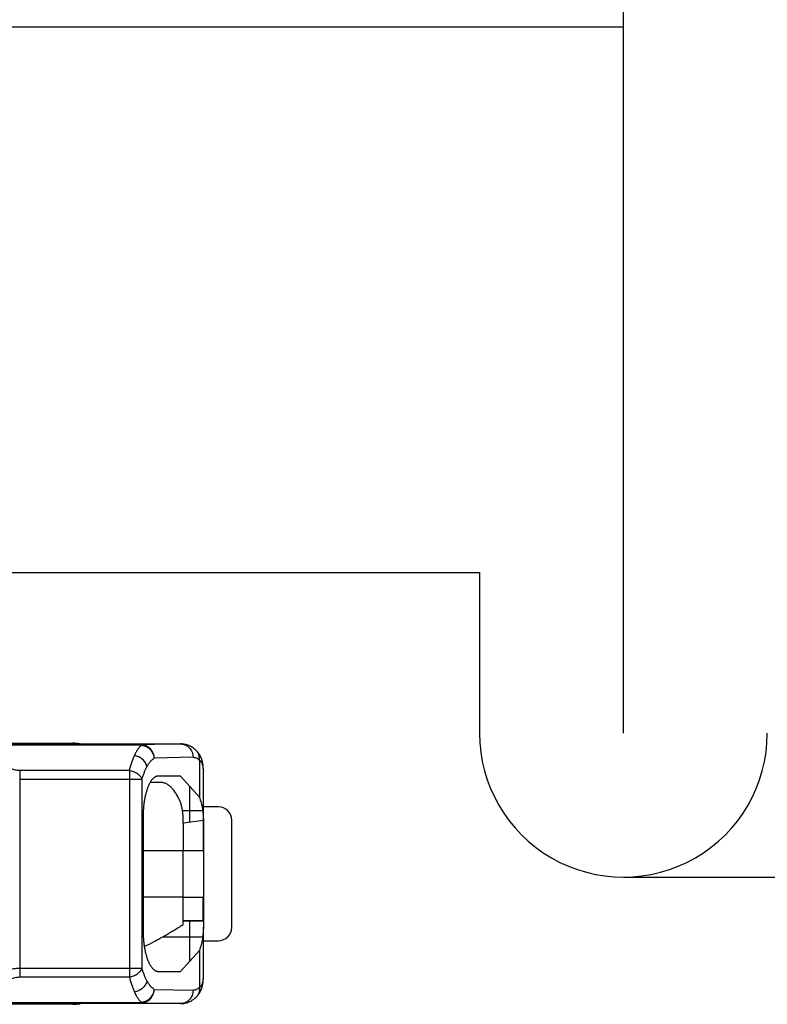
# Model space of a CAD drawing. Header units: millimetres. Extents: x 0 to 210, y 0 to 297.
# Tile 20 of 45: x 123.68 to 129.27, y 150.76 to 158.11. Entities that reach past the tile are written whole.
import ezdxf
from ezdxf.enums import TextEntityAlignment as Align

# ---------------------------------------------------------------- set-up
doc = ezdxf.new("R2010")
doc.units = ezdxf.units.MM
doc.header["$LTSCALE"] = 19.36
doc.layers.get('0').update_dxf_attribs({"linetype": 'CONTINUOUS'})
doc.layers.add('Z_DIM_2D', color=7, linetype='CONTINUOUS')
doc.styles.add('TEXTSTYLE_3', font='helveticaneueltw1g-ltcn.otf')
doc.styles.add('TEXTSTYLE_4', font='gdt', dxfattribs={"width": 0.7})
doc.dimstyles.new('DIMSTYLE_1', dxfattribs={"dimtxt": 2.1, "dimasz": 3.5, "dimexe": 1.5, "dimexo": 0, "dimgap": 0.525, "dimtad": 1, "dimlfac": 2, "dimdsep": 46, "dimtxsty": 'TEXTSTYLE_3', "dimblk": '_FILLED', "dimblk1": '_FILLED', "dimblk2": '_FILLED', "dimcen": 0.09, "dimclrt": 5, "dimazin": 2, "dimtol": 1, "dimtp": 0.2, "dimtm": 0.2, "dimtfac": 1, "dimtofl": 0, "dimtmove": 0, "dimatfit": 3, "dimldrblk": '_FILLED', "dimfxl": 0, "dimtolj": 1, "dimarcsym": 0})
doc.dimstyles.new('DIMSTYLE_4', dxfattribs={"dimtxt": 2.1, "dimasz": 3.5, "dimexe": 1.5, "dimexo": 0, "dimgap": 0.525, "dimtad": 1, "dimlfac": 2, "dimdsep": 46, "dimtxsty": 'TEXTSTYLE_3', "dimblk": '_FILLED', "dimblk1": '_FILLED', "dimblk2": '_FILLED', "dimcen": 0.09, "dimclrt": 5, "dimazin": 2, "dimtol": 1, "dimtp": 0.4, "dimtm": 0.4, "dimtfac": 1, "dimtofl": 0, "dimtmove": 0, "dimatfit": 3, "dimldrblk": '_FILLED', "dimfxl": 0, "dimtolj": 1, "dimarcsym": 0})

# ---------------------------------------------------------------- blocks, each defined once
blk = doc.blocks.new('*D7')
at = {"layer": 'Z_DIM_2D', "color": 2, "linetype": 'Continuous', "transparency": 16777216}
for p, q in [((143.1869, 152.8472), (143.1869, 165.1515)), ((133.9402, 153.9847), (144.6869, 153.9847)), ((143.1869, 153.9847), (143.1869, 152.8472)), ((143.1869, 151.7097), (143.1869, 152.8472)), ((128.1902, 151.7097), (144.6869, 151.7097))]:
    blk.add_line(p, q, dxfattribs=at)
at = {"layer": 'Z_DIM_2D', "color": 5, "linetype": 'Continuous', "transparency": 16777216}
for s, height, style, p in [(')', 2.1, 'TEXTSTYLE_3', (142.6619, 164.5012)), ('0.4', 1.47, 'TEXTSTYLE_3', (142.3469, 162.0329)), ('`', 1.47, 'TEXTSTYLE_4', (142.3469, 160.3179)), ('4.55', 2.1, 'TEXTSTYLE_3', (142.6619, 155.3813)), ('(', 2.1, 'TEXTSTYLE_3', (142.6619, 154.7074))]:
    blk.add_text(s, height=height, rotation=90, dxfattribs=dict(at, style=style)).set_placement(p)
blk = doc.blocks.new('_FILLED')
at = {"color": 0, "linetype": 'ByBlock'}
blk.add_solid([(0, 0), (-1, 0.125), (-1, -0.125)], dxfattribs=at)
blk = doc.blocks.new('_NONE')
blk = doc.blocks.new('*D8')
at = {"layer": 'Z_DIM_2D', "color": 2, "linetype": 'Continuous', "transparency": 16777216}
for p, q in [((73.1902, 152.7847), (73.1902, 159.5595)), ((128.1902, 152.7847), (128.1902, 159.5595)), ((73.1902, 158.0595), (100.6902, 158.0595)), ((128.1902, 158.0595), (100.6902, 158.0595))]:
    blk.add_line(p, q, dxfattribs=at)
at = {"layer": 'Z_DIM_2D', "color": 5, "linetype": 'Continuous', "transparency": 16777216}
for s, height, style, p in [('110', 2.1, 'TEXTSTYLE_3', (98.5986, 158.5845)), ('`', 1.47, 'TEXTSTYLE_4', (101.5717, 158.8995)), ('0.2', 1.47, 'TEXTSTYLE_3', (103.6634, 158.8995))]:
    blk.add_text(s, height=height, dxfattribs=dict(at, style=style)).set_placement(p, align=Align.CENTER)
blk = doc.blocks.new('*D9')
at = {"layer": 'Z_DIM_2D', "color": 2, "linetype": 'Continuous', "transparency": 16777216}
for p, q in [((65.9402, 152.4847), (65.9402, 163.6523)), ((135.4402, 152.4847), (135.4402, 163.6523)), ((65.9402, 162.1523), (100.6902, 162.1523)), ((135.4402, 162.1523), (100.6902, 162.1523))]:
    blk.add_line(p, q, dxfattribs=at)
at = {"layer": 'Z_DIM_2D', "color": 5, "linetype": 'Continuous', "transparency": 16777216}
for s, height, style, p in [('139', 2.1, 'TEXTSTYLE_3', (98.5986, 162.6773)), ('`', 1.47, 'TEXTSTYLE_4', (101.5717, 162.9923)), ('0.4', 1.47, 'TEXTSTYLE_3', (103.6634, 162.9923))]:
    blk.add_text(s, height=height, dxfattribs=dict(at, style=style)).set_placement(p, align=Align.CENTER)

msp = doc.modelspace()

# ---------------------------------------------------------------- linework, layer by layer
at = {"color": 7, "linetype": 'Continuous'}
for p, q in [((74.2652, 153.9847), (127.1152, 153.9847)), ((127.1152, 153.9847), (127.1152, 152.7847)), ((123.6807, 152.5054), (123.6807, 152.4732)), ((123.6807, 152.4732), (123.6807, 152.4425)), ((124.7388, 152.4161), (124.6552, 152.4154)), ((124.7159, 152.4665), (124.88, 152.4668)), ((124.88, 152.4668), (125.0226, 152.3082)), ((125.1652, 152.2347), (125.0527, 152.2347)), ((124.6045, 151.3098), (124.6044, 152.1598)), ((124.9028, 152.1126), (124.9028, 151.9097)), ((125.0526, 152.1331), (124.903, 152.1126)), ((125.0527, 152.0393), (125.0526, 152.1331)), ((125.0526, 152.1327), (125.0526, 152.1331)), ((125.0527, 152.1331), (125.0527, 152.1327)), ((125.0527, 152.1327), (125.0527, 151.9097)), ((125.2652, 151.3347), (125.2652, 152.1347)), ((125.0527, 151.9097), (125.0527, 152.0393)), ((124.9027, 151.5597), (125.0527, 151.5597)), ((124.9027, 151.3567), (124.9027, 151.5597)), ((125.0527, 151.5597), (125.0527, 151.3367)), ((125.0527, 151.2347), (125.1652, 151.2347)), ((125.0226, 151.1612), (124.8802, 151.0023)), ((124.8802, 151.0023), (124.716, 151.003))]:
    msp.add_line(p, q, dxfattribs=at)
at = {"color": 6, "linetype": 'Continuous'}
for p, q in [((119.3546, 152.7097), (124.0777, 152.7097)), ((124.883, 152.7049), (124.8815, 152.7049)), ((124.8832, 152.7049), (124.8828, 152.7049)), ((124.8835, 152.7049), (124.8832, 152.7049)), ((124.8835, 152.7049), (124.8832, 152.7049)), ((125.0527, 152.5095), (125.0527, 152.5068)), ((124.9027, 151.5597), (124.9027, 151.9097)), ((125.0527, 151.9097), (125.0527, 151.5597)), ((125.0519, 151.3847), (125.0519, 151.5597)), ((124.9027, 151.3847), (125.0519, 151.3847)), ((124.9027, 151.3832), (124.9527, 151.3832)), ((124.9958, 150.8107), (124.9959, 150.8108)), ((124.9959, 150.8108), (124.9969, 150.8118)), ((124.0777, 150.7597), (119.3546, 150.7597)), ((124.8827, 150.7645), (124.8829, 150.7645))]:
    msp.add_line(p, q, dxfattribs=at)
at = {"color": 9, "linetype": 'Continuous'}
for p, q in [((124.5907, 152.6979), (119.6966, 152.6979)), ((124.5908, 152.6953), (119.6966, 152.6953)), ((124.0777, 152.7097), (124.0777, 152.7049)), ((124.0777, 152.7049), (124.8815, 152.7049)), ((124.8815, 152.7049), (124.5907, 152.6979)), ((124.5907, 152.6979), (124.5908, 152.6972)), ((124.5908, 152.6972), (124.5908, 152.6953)), ((124.9959, 152.6586), (124.9958, 152.6586)), ((124.9755, 152.6049), (124.6847, 152.5979)), ((125.0226, 152.5846), (125.0226, 152.3082)), ((124.5007, 152.5054), (123.6807, 152.5054)), ((124.5007, 152.5054), (124.5007, 150.964)), ((125.0527, 152.1327), (125.0527, 152.5068)), ((123.6807, 152.4425), (124.5946, 152.4425)), ((123.6807, 152.4425), (123.6807, 150.964)), ((124.5946, 151.0268), (124.5946, 152.4425)), ((124.9527, 152.1194), (124.9527, 152.386)), ((125.0475, 152.2049), (124.8969, 152.2049)), ((124.6044, 151.9097), (125.0527, 151.9097)), ((124.9027, 151.5597), (124.6045, 151.5597)), ((124.9527, 151.0832), (124.9527, 151.3832)), ((125.0527, 150.9624), (125.0527, 151.3367)), ((124.7513, 151.2645), (125.0475, 151.2645)), ((125.0226, 151.1612), (125.0226, 150.8848)), ((124.5007, 151.0268), (123.6807, 151.0268)), ((124.5946, 151.0268), (124.5007, 151.0268)), ((123.6807, 150.964), (124.5007, 150.964)), ((124.6847, 150.8715), (124.9755, 150.8645)), ((124.9959, 150.8108), (124.9958, 150.8107)), ((119.6966, 150.7741), (124.5908, 150.7741)), ((119.6966, 150.7715), (124.5908, 150.7715)), ((124.8815, 150.7645), (124.0777, 150.7645)), ((124.0777, 150.7645), (124.0777, 150.7597)), ((124.5908, 150.7741), (124.5908, 150.7722)), ((124.5908, 150.7722), (124.5908, 150.7715)), ((124.5908, 150.7715), (124.8815, 150.7645))]:
    msp.add_line(p, q, dxfattribs=at)
at = {"color": 6, "linetype": 'Continuous'}
for points in [[(125.0527, 152.5095), (125.0527, 152.5123), (125.0526, 152.5151), (125.0525, 152.5179), (125.0524, 152.5206), (125.0523, 152.5232), (125.0522, 152.5259), (125.052, 152.5285), (125.0519, 152.531), (125.0517, 152.5336), (125.0515, 152.5361), (125.0512, 152.5386), (125.051, 152.541), (125.0507, 152.5435), (125.0504, 152.546), (125.0501, 152.5484), (125.0498, 152.5508), (125.0494, 152.5532), (125.049, 152.5556), (125.0486, 152.5579), (125.0482, 152.5602), (125.0478, 152.5625), (125.0473, 152.5647), (125.0469, 152.5669), (125.0464, 152.569), (125.0459, 152.5711), (125.0454, 152.5731), (125.0449, 152.5752), (125.0444, 152.5772), (125.0438, 152.5791), (125.0433, 152.5811), (125.0427, 152.583), (125.0421, 152.5849), (125.0415, 152.5868), (125.0409, 152.5887), (125.0402, 152.5906), (125.0396, 152.5924), (125.0389, 152.5943), (125.0382, 152.5961), (125.0375, 152.5979), (125.0368, 152.5997), (125.036, 152.6014), (125.0353, 152.6031), (125.0345, 152.6049), (125.0337, 152.6066), (125.033, 152.6083), (125.0321, 152.6099), (125.0313, 152.6116), (125.0305, 152.6132), (125.0297, 152.6148), (125.0288, 152.6164), (125.0279, 152.618), (125.027, 152.6196), (125.0261, 152.6211), (125.0252, 152.6227), (125.0243, 152.6242), (125.0234, 152.6257), (125.0224, 152.6272), (125.0214, 152.6287), (125.0205, 152.6301), (125.0195, 152.6316), (125.0185, 152.633), (125.0174, 152.6344), (125.0164, 152.6358), (125.0154, 152.6372), (125.0143, 152.6386), (125.0132, 152.64), (125.0122, 152.6413), (125.0111, 152.6427), (125.01, 152.644), (125.0088, 152.6453), (125.0077, 152.6466), (125.0066, 152.6479), (125.0054, 152.6491), (125.0042, 152.6504), (125.0031, 152.6516), (125.0019, 152.6528), (125.0006, 152.654), (124.9994, 152.6552), (124.9982, 152.6564), (124.997, 152.6576), (124.9959, 152.6586)], [(124.9969, 150.8118), (124.9981, 150.8129), (124.9994, 150.8141), (125.0006, 150.8153), (125.0019, 150.8166), (125.0031, 150.8178), (125.0043, 150.8191), (125.0054, 150.8203), (125.0066, 150.8216), (125.0078, 150.8229), (125.0089, 150.8242), (125.01, 150.8255), (125.0111, 150.8268), (125.0122, 150.8281), (125.0133, 150.8295), (125.0144, 150.8308), (125.0154, 150.8322), (125.0165, 150.8336), (125.0175, 150.8349), (125.0185, 150.8363), (125.0195, 150.8378), (125.0205, 150.8392), (125.0214, 150.8406), (125.0224, 150.8421), (125.0233, 150.8436), (125.0242, 150.8451), (125.0252, 150.8466), (125.0261, 150.8481), (125.027, 150.8497), (125.0278, 150.8512), (125.0287, 150.8528), (125.0296, 150.8544), (125.0304, 150.856), (125.0312, 150.8576), (125.032, 150.8592), (125.0328, 150.8609), (125.0336, 150.8626), (125.0344, 150.8643), (125.0352, 150.866), (125.0359, 150.8677), (125.0366, 150.8695), (125.0374, 150.8712), (125.0381, 150.873), (125.0388, 150.8748), (125.0394, 150.8767), (125.0401, 150.8785), (125.0408, 150.8804), (125.0414, 150.8823), (125.042, 150.8842), (125.0426, 150.8862), (125.0432, 150.8882), (125.0438, 150.8902), (125.0444, 150.8922), (125.0449, 150.8942), (125.0454, 150.8963), (125.046, 150.8985), (125.0465, 150.9006), (125.0469, 150.9028), (125.0474, 150.905), (125.0479, 150.9073), (125.0483, 150.9095), (125.0487, 150.9119), (125.0491, 150.9142), (125.0495, 150.9166), (125.0498, 150.919), (125.0502, 150.9215), (125.0505, 150.9241), (125.0508, 150.9267), (125.0511, 150.9293), (125.0514, 150.932), (125.0516, 150.9348), (125.0518, 150.9377), (125.052, 150.9406), (125.0522, 150.9435), (125.0523, 150.9466), (125.0525, 150.9497), (125.0526, 150.9528), (125.0526, 150.9561), (125.0527, 150.9594), (125.0527, 150.9624)]]:
    msp.add_lwpolyline(points, dxfattribs=at)
at = {"color": 7, "linetype": 'Continuous'}
for centre, radius, start, end in [((128.1902, 152.7847), 1.075, 179.99999, 360), ((211.0185, 151.9164), 86.1157, 179.869506, 180.004493)]:
    msp.add_arc(centre, radius, start, end, dxfattribs=at)
at = {"color": 6, "linetype": 'Continuous'}
for centre, radius, start, end in [((124.0811, 152.4041), 0.3007, 90.00009, 90.64346), ((124.8827, 152.6645), 0.0404, 90.90546, 91.74279), ((124.8828, 152.6625), 0.0424, 89.99821, 90.90299), ((125.1652, 152.1347), 0.1, 0.00133, 89.99867), ((125.1652, 151.3347), 0.1, 270.00133, 359.99867), ((124.0811, 151.0646), 0.3001, 269.35599, 270.00056), ((124.0777, 151.0596), 0.3, 270.00007, 280.28148)]:
    msp.add_arc(centre, radius, start, end, dxfattribs=at)
msp.add_ellipse((124.0777, 152.4097), major_axis=(0, 0.3), ratio=0.999962, start_param=-0.179428, end_param=-0.000005, dxfattribs=at)
at = {"color": 9, "linetype": 'Continuous'}
for points, knots in [([(124.5908, 152.6953), (124.5883, 152.6933), (124.5835, 152.6891), (124.5765, 152.682), (124.5696, 152.6738), (124.5629, 152.6645), (124.5563, 152.6543), (124.5498, 152.643), (124.5435, 152.6308), (124.5395, 152.6223), (124.5375, 152.6179)], [0, 0, 0, 0, 0.098327, 0.203478, 0.316005, 0.436322, 0.564724, 0.701408, 0.846487, 1, 1, 1, 1]), ([(124.6847, 152.5979), (124.6847, 152.6044), (124.6835, 152.6175), (124.6781, 152.6363), (124.6694, 152.6536), (124.6595, 152.6664), (124.6504, 152.6752), (124.643, 152.6811), (124.6351, 152.6861), (124.6267, 152.6903), (124.618, 152.6937), (124.6091, 152.6961), (124.6, 152.6975), (124.5938, 152.6979), (124.5907, 152.6979)], [0, 0, 0, 0, 0.128611, 0.256722, 0.383837, 0.509602, 0.571995, 0.634011, 0.695665, 0.756988, 0.818024, 0.878826, 0.939461, 1, 1, 1, 1]), ([(124.5908, 152.6953), (124.5922, 152.6951), (124.5952, 152.6948), (124.5996, 152.6941), (124.6032, 152.6934), (124.6061, 152.6927), (124.609, 152.692), (124.6126, 152.6909), (124.6168, 152.6894), (124.621, 152.6877), (124.6265, 152.6852), (124.6333, 152.6815), (124.6409, 152.6764), (124.6481, 152.6707), (124.6571, 152.6622), (124.665, 152.6524), (124.6715, 152.6419), (124.6771, 152.6308), (124.6823, 152.6162), (124.6843, 152.604), (124.6847, 152.5979)], [0, 0, 0, 0, 0.029984, 0.060177, 0.090599, 0.105849, 0.121101, 0.151669, 0.182372, 0.213203, 0.244141, 0.306298, 0.368872, 0.431801, 0.494995, 0.621732, 0.685252, 0.748708, 0.87495, 1, 1, 1, 1]), ([(124.8815, 152.7049), (124.8846, 152.7048), (124.8907, 152.7045), (124.8998, 152.703), (124.9088, 152.7006), (124.9175, 152.6973), (124.9258, 152.6931), (124.9337, 152.688), (124.9412, 152.6822), (124.9503, 152.6734), (124.9601, 152.6606), (124.9689, 152.6432), (124.9743, 152.6244), (124.9755, 152.6114), (124.9755, 152.6049)], [0, 0, 0, 0, 0.060541, 0.121177, 0.18198, 0.243016, 0.304339, 0.365993, 0.428008, 0.490402, 0.616166, 0.743281, 0.871391, 1, 1, 1, 1]), ([(124.5007, 152.5054), (124.5032, 152.516), (124.5085, 152.5365), (124.5174, 152.5659), (124.5269, 152.5929), (124.5339, 152.6098), (124.5375, 152.6179)], [0, 0, 0, 0, 0.27658, 0.535967, 0.777309, 1, 1, 1, 1]), ([(124.6314, 152.5344), (124.6304, 152.5394), (124.6273, 152.5493), (124.6201, 152.5635), (124.6104, 152.5768), (124.5987, 152.5889), (124.5851, 152.5993), (124.5701, 152.6078), (124.5541, 152.6142), (124.5431, 152.6169), (124.5375, 152.6179)], [0, 0, 0, 0, 0.11483, 0.23417, 0.35764, 0.48443, 0.613411, 0.74326, 0.872574, 1, 1, 1, 1]), ([(125.0226, 152.5846), (125.023, 152.5881), (125.0233, 152.5951), (125.0227, 152.6055), (125.0209, 152.6157), (125.018, 152.6256), (125.0141, 152.6349), (125.009, 152.6436), (125.003, 152.6516), (124.9983, 152.6563), (124.9959, 152.6586)], [0, 0, 0, 0, 0.129555, 0.257575, 0.384087, 0.509194, 0.633071, 0.75596, 0.878158, 1, 1, 1, 1]), ([(123.6807, 152.5054), (123.6752, 152.5054), (123.6641, 152.5063), (123.6478, 152.5094), (123.6322, 152.5141), (123.6127, 152.5221), (123.5907, 152.5345), (123.5748, 152.5465), (123.5674, 152.5527)], [0, 0, 0, 0, 0.133678, 0.266069, 0.396292, 0.523762, 0.768921, 1, 1, 1, 1]), ([(124.6314, 152.5344), (124.6334, 152.538), (124.6375, 152.5451), (124.6438, 152.5551), (124.6503, 152.5644), (124.657, 152.5728), (124.6637, 152.5804), (124.6726, 152.5891), (124.6798, 152.5947), (124.6847, 152.5979)], [0, 0, 0, 0, 0.148981, 0.290928, 0.425794, 0.553635, 0.674627, 0.789071, 1, 1, 1, 1]), ([(124.9755, 152.6049), (124.9775, 152.6049), (124.9815, 152.6048), (124.9875, 152.6039), (124.9935, 152.6024), (125.0016, 152.5994), (125.0116, 152.5937), (125.019, 152.5879), (125.0226, 152.5846)], [0, 0, 0, 0, 0.113734, 0.228449, 0.345401, 0.465765, 0.720564, 1, 1, 1, 1]), ([(125.0527, 152.5068), (125.0527, 152.5112), (125.0525, 152.5197), (125.0512, 152.532), (125.0491, 152.5433), (125.046, 152.5536), (125.0418, 152.5629), (125.0365, 152.5712), (125.0301, 152.5785), (125.0252, 152.5827), (125.0226, 152.5846)], [0, 0, 0, 0, 0.152355, 0.293953, 0.425635, 0.548767, 0.665255, 0.777479, 0.888138, 1, 1, 1, 1]), ([(124.5946, 152.4425), (124.5932, 152.4462), (124.5893, 152.4535), (124.5829, 152.4619), (124.5767, 152.4684), (124.5696, 152.4749), (124.5597, 152.4824), (124.5463, 152.4902), (124.5318, 152.4968), (124.5165, 152.502), (124.506, 152.5044), (124.5007, 152.5054)], [0, 0, 0, 0, 0.101218, 0.211069, 0.269258, 0.329485, 0.455418, 0.587445, 0.72367, 0.861945, 1, 1, 1, 1]), ([(124.5946, 152.4425), (124.5972, 152.4512), (124.6025, 152.4681), (124.6114, 152.4921), (124.6209, 152.5141), (124.6279, 152.5279), (124.6314, 152.5344)], [0, 0, 0, 0, 0.275172, 0.533833, 0.775434, 1, 1, 1, 1]), ([(123.6807, 151.0268), (123.673, 151.0268), (123.6576, 151.0263), (123.6346, 151.0241), (123.6158, 151.0212), (123.6029, 151.0186), (123.5956, 151.017), (123.5902, 151.0157), (123.5848, 151.0143), (123.5795, 151.0129), (123.5742, 151.0114), (123.5673, 151.0094), (123.5587, 151.0067), (123.5454, 151.0022), (123.5294, 150.9962), (123.5169, 150.9909), (123.5108, 150.9881)], [0, 0, 0, 0, 0.132108, 0.263439, 0.393262, 0.457409, 0.489257, 0.520944, 0.552461, 0.583802, 0.614958, 0.645921, 0.707239, 0.767703, 0.885853, 1, 1, 1, 1]), ([(124.5007, 150.964), (124.506, 150.9649), (124.5165, 150.9674), (124.5318, 150.9726), (124.5463, 150.9791), (124.5597, 150.987), (124.5696, 150.9945), (124.5767, 151.0009), (124.5829, 151.0074), (124.5893, 151.0158), (124.5932, 151.0232), (124.5946, 151.0268)], [0, 0, 0, 0, 0.138054, 0.276327, 0.412551, 0.544577, 0.67051, 0.730737, 0.788927, 0.898779, 1, 1, 1, 1]), ([(124.6315, 150.935), (124.6279, 150.9415), (124.6209, 150.9552), (124.6114, 150.9772), (124.6025, 151.0013), (124.5972, 151.0181), (124.5946, 151.0268)], [0, 0, 0, 0, 0.224569, 0.466157, 0.724811, 1, 1, 1, 1]), ([(123.5674, 150.9167), (123.5711, 150.9197), (123.5787, 150.9257), (123.5907, 150.9341), (123.6037, 150.9419), (123.6175, 150.949), (123.6323, 150.9551), (123.6478, 150.9599), (123.6641, 150.963), (123.6752, 150.9639), (123.6807, 150.964)], [0, 0, 0, 0, 0.113935, 0.23151, 0.352516, 0.476762, 0.604063, 0.734147, 0.866425, 1, 1, 1, 1]), ([(124.5007, 150.964), (124.5032, 150.9534), (124.5085, 150.9329), (124.5174, 150.9034), (124.5269, 150.8765), (124.5339, 150.8595), (124.5375, 150.8515)], [0, 0, 0, 0, 0.276587, 0.535974, 0.777313, 1, 1, 1, 1]), ([(124.6315, 150.935), (124.6304, 150.93), (124.6273, 150.92), (124.6201, 150.9058), (124.6105, 150.8925), (124.5987, 150.8805), (124.5851, 150.87), (124.5701, 150.8615), (124.5542, 150.8551), (124.5431, 150.8524), (124.5375, 150.8515)], [0, 0, 0, 0, 0.114835, 0.234179, 0.357652, 0.484442, 0.613423, 0.743269, 0.87258, 1, 1, 1, 1]), ([(124.6847, 150.8715), (124.6798, 150.8747), (124.6726, 150.8803), (124.6637, 150.889), (124.657, 150.8966), (124.6503, 150.905), (124.6438, 150.9142), (124.6375, 150.9243), (124.6335, 150.9313), (124.6315, 150.935)], [0, 0, 0, 0, 0.210875, 0.325382, 0.446413, 0.574241, 0.709052, 0.850956, 1, 1, 1, 1]), ([(125.0226, 150.8848), (125.0252, 150.8867), (125.0301, 150.8909), (125.0365, 150.8982), (125.0418, 150.9065), (125.0459, 150.9158), (125.0491, 150.9261), (125.0512, 150.9374), (125.0525, 150.9496), (125.0527, 150.958), (125.0527, 150.9624)], [0, 0, 0, 0, 0.111983, 0.222926, 0.335487, 0.452211, 0.575352, 0.70678, 0.847964, 1, 1, 1, 1]), ([(124.5375, 150.8515), (124.5395, 150.8471), (124.5435, 150.8385), (124.5498, 150.8263), (124.5563, 150.8151), (124.5629, 150.8048), (124.5696, 150.7956), (124.5765, 150.7874), (124.5835, 150.7802), (124.5883, 150.776), (124.5908, 150.7741)], [0, 0, 0, 0, 0.153508, 0.298583, 0.435265, 0.563667, 0.683984, 0.796513, 0.901668, 1, 1, 1, 1]), ([(124.6847, 150.8715), (124.6843, 150.8654), (124.6822, 150.8532), (124.676, 150.8357), (124.6669, 150.8194), (124.6571, 150.8072), (124.6481, 150.7987), (124.6409, 150.7929), (124.6332, 150.7878), (124.6252, 150.7835), (124.6183, 150.7805), (124.6126, 150.7785), (124.604, 150.7759), (124.5967, 150.7746), (124.5908, 150.7741)], [0, 0, 0, 0, 0.125085, 0.251364, 0.378262, 0.505034, 0.568245, 0.631192, 0.693786, 0.755959, 0.817728, 0.848442, 0.879018, 1, 1, 1, 1]), ([(124.5908, 150.7715), (124.5938, 150.7715), (124.6, 150.7718), (124.6091, 150.7733), (124.6181, 150.7757), (124.6267, 150.7791), (124.6351, 150.7833), (124.643, 150.7883), (124.6504, 150.7942), (124.6595, 150.803), (124.6694, 150.8158), (124.6781, 150.8331), (124.6835, 150.8519), (124.6847, 150.865), (124.6847, 150.8715)], [0, 0, 0, 0, 0.060541, 0.121177, 0.18198, 0.243016, 0.304339, 0.365994, 0.428009, 0.490403, 0.616167, 0.743281, 0.871391, 1, 1, 1, 1]), ([(124.9755, 150.8645), (124.9755, 150.858), (124.9743, 150.8449), (124.9689, 150.8261), (124.9601, 150.8088), (124.9503, 150.796), (124.9412, 150.7872), (124.9337, 150.7813), (124.9258, 150.7763), (124.9175, 150.7721), (124.9088, 150.7687), (124.8998, 150.7663), (124.8907, 150.7649), (124.8846, 150.7645), (124.8815, 150.7645)], [0, 0, 0, 0, 0.128607, 0.256715, 0.383828, 0.509592, 0.571985, 0.634001, 0.695656, 0.75698, 0.818016, 0.87882, 0.939458, 1, 1, 1, 1]), ([(125.0226, 150.8848), (125.019, 150.8815), (125.0116, 150.8756), (125.0016, 150.87), (124.9935, 150.867), (124.9875, 150.8654), (124.9815, 150.8646), (124.9775, 150.8645), (124.9755, 150.8645)], [0, 0, 0, 0, 0.279482, 0.534288, 0.654643, 0.771582, 0.886281, 1, 1, 1, 1]), ([(125.0226, 150.8848), (125.0229, 150.8813), (125.0233, 150.8743), (125.0227, 150.8638), (125.0209, 150.8536), (125.018, 150.8438), (125.014, 150.8345), (125.009, 150.8258), (125.003, 150.8178), (124.9983, 150.813), (124.9959, 150.8108)], [0, 0, 0, 0, 0.129561, 0.257586, 0.3841, 0.509207, 0.633082, 0.755968, 0.878162, 1, 1, 1, 1])]:
    msp.add_open_spline(points, degree=3, knots=knots, dxfattribs=at)
at = {"color": 6, "linetype": 'Continuous'}
for points, knots in [([(124.9958, 152.6586), (124.9921, 152.662), (124.9844, 152.6685), (124.972, 152.6774), (124.9589, 152.6854), (124.9449, 152.6922), (124.9302, 152.6977), (124.9148, 152.7018), (124.899, 152.7043), (124.8884, 152.7049), (124.883, 152.7049)], [0, 0, 0, 0, 0.120854, 0.242677, 0.365772, 0.490295, 0.616228, 0.743389, 0.871455, 1, 1, 1, 1]), ([(124.9527, 151.3832), (124.9587, 151.3832), (124.9705, 151.3832), (124.9877, 151.3833), (125.0037, 151.3834), (125.0162, 151.3835), (125.0251, 151.3837), (125.031, 151.3838), (125.0363, 151.3839), (125.0408, 151.3841), (125.0447, 151.3842), (125.0478, 151.3844), (125.0499, 151.3845), (125.0512, 151.3846), (125.0517, 151.3847), (125.0519, 151.3847)], [0, 0, 0, 0, 0.181086, 0.356276, 0.519866, 0.666532, 0.732002, 0.791503, 0.844553, 0.890719, 0.929628, 0.960965, 0.984481, 0.993248, 1, 1, 1, 1]), ([(124.8829, 150.7645), (124.8883, 150.7645), (124.8989, 150.7651), (124.9147, 150.7676), (124.9301, 150.7716), (124.9448, 150.7772), (124.9588, 150.784), (124.972, 150.7919), (124.9843, 150.8008), (124.992, 150.8073), (124.9958, 150.8107)], [0, 0, 0, 0, 0.128556, 0.256631, 0.3838, 0.509736, 0.634257, 0.757347, 0.879159, 1, 1, 1, 1])]:
    msp.add_open_spline(points, degree=3, knots=knots, dxfattribs=at)
at = {"color": 7, "linetype": 'Continuous'}
for points, knots in [([(124.6044, 152.1598), (124.6047, 152.1803), (124.6059, 152.2107), (124.6097, 152.2507), (124.6135, 152.2794), (124.6184, 152.3068), (124.6242, 152.3325), (124.6299, 152.3528), (124.6348, 152.368), (124.6398, 152.382), (124.6452, 152.3952), (124.651, 152.4076), (124.6547, 152.4147), (124.6578, 152.4201), (124.6601, 152.4239), (124.6624, 152.4276), (124.6648, 152.4311), (124.6672, 152.4345), (124.6696, 152.4377), (124.672, 152.4408), (124.6752, 152.4445), (124.6793, 152.4489), (124.6859, 152.4548), (124.6928, 152.4596), (124.7, 152.463), (124.7053, 152.4649), (124.7106, 152.466), (124.7141, 152.4664), (124.7159, 152.4665)], [0, 0, 0, 0, 0.1776, 0.264221, 0.348242, 0.428826, 0.505279, 0.577134, 0.611264, 0.644178, 0.706139, 0.735102, 0.762685, 0.775959, 0.788888, 0.801481, 0.813748, 0.825668, 0.83725, 0.848524, 0.85947, 0.880387, 0.90007, 0.936147, 0.952883, 0.968975, 0.984615, 1, 1, 1, 1]), ([(124.8815, 152.2707), (124.8765, 152.282), (124.8688, 152.2983), (124.8576, 152.319), (124.8492, 152.3332), (124.8406, 152.3463), (124.8318, 152.3583), (124.8229, 152.3692), (124.8139, 152.3791), (124.8047, 152.3878), (124.7955, 152.3954), (124.7861, 152.4018), (124.7767, 152.4071), (124.7673, 152.4112), (124.7579, 152.4141), (124.7484, 152.4158), (124.742, 152.4161), (124.7389, 152.4161)], [0, 0, 0, 0, 0.172288, 0.252844, 0.329656, 0.40274, 0.472139, 0.537921, 0.600182, 0.659072, 0.714774, 0.767516, 0.817585, 0.865346, 0.911275, 0.955943, 1, 1, 1, 1]), ([(124.903, 152.1126), (124.9029, 152.12), (124.9027, 152.1345), (124.902, 152.1525), (124.9011, 152.1667), (124.9002, 152.1771), (124.8994, 152.1856), (124.8986, 152.1924), (124.898, 152.1974), (124.8973, 152.2024), (124.8963, 152.2089), (124.8951, 152.2169), (124.8933, 152.2264), (124.8914, 152.2357), (124.8893, 152.2448), (124.8862, 152.2565), (124.8835, 152.2651), (124.8815, 152.2707)], [0, 0, 0, 0, 0.137667, 0.27212, 0.338058, 0.403094, 0.467204, 0.498905, 0.530367, 0.561588, 0.592561, 0.653757, 0.713946, 0.773126, 0.831302, 0.888491, 1, 1, 1, 1]), ([(125.0226, 152.3082), (125.0275, 152.2938), (125.0361, 152.2649), (125.0456, 152.2209), (125.0513, 152.177), (125.0527, 152.1477), (125.0527, 152.1331)], [0, 0, 0, 0, 0.255998, 0.506954, 0.75439, 1, 1, 1, 1]), ([(124.716, 151.003), (124.7142, 151.0032), (124.7107, 151.0036), (124.7053, 151.0049), (124.7001, 151.0069), (124.6948, 151.0094), (124.6896, 151.0126), (124.6844, 151.0164), (124.6794, 151.0209), (124.6744, 151.0261), (124.6695, 151.0319), (124.6646, 151.0385), (124.66, 151.0456), (124.6554, 151.0535), (124.651, 151.062), (124.6467, 151.071), (124.6425, 151.0807), (124.6371, 151.0945), (124.6321, 151.1091), (124.6276, 151.1244), (124.6243, 151.1366), (124.6212, 151.1492), (124.6184, 151.1623), (124.6162, 151.1735), (124.6146, 151.1826), (124.6135, 151.1896), (124.6124, 151.1967), (124.611, 151.2063), (124.6095, 151.2184), (124.608, 151.2333), (124.6063, 151.2534), (124.6049, 151.2789), (124.6045, 151.2995), (124.6045, 151.3098)], [0, 0, 0, 0, 0.015455, 0.031183, 0.047349, 0.064127, 0.081684, 0.100178, 0.11975, 0.140519, 0.162578, 0.185995, 0.210812, 0.237044, 0.264697, 0.293739, 0.324079, 0.355671, 0.42255, 0.457827, 0.494302, 0.531917, 0.570632, 0.610413, 0.630669, 0.651142, 0.67183, 0.692734, 0.735136, 0.778238, 0.821918, 0.910518, 1, 1, 1, 1]), ([(124.6131, 151.1921), (124.6375, 151.2037), (124.6863, 151.2283), (124.7586, 151.2682), (124.8309, 151.3111), (124.8788, 151.3413), (124.9027, 151.3567)], [0, 0, 0, 0, 0.243207, 0.491157, 0.74357, 1, 1, 1, 1]), ([(125.0527, 151.3367), (125.0527, 151.322), (125.0514, 151.2926), (125.0456, 151.2486), (125.0362, 151.2046), (125.0275, 151.1756), (125.0226, 151.1612)], [0, 0, 0, 0, 0.245613, 0.493043, 0.743995, 1, 1, 1, 1])]:
    msp.add_open_spline(points, degree=3, knots=knots, dxfattribs=at)

# ---------------------------------------------------------------- dimensions: what is measured, and where the dimension line sits
at = {"layer": 'Z_DIM_2D', "color": 2, "linetype": 'Continuous'}
dim = msp.add_linear_dim(base=(143.1869, 151.7097), p1=(133.9402, 153.9847), p2=(128.1902, 151.7097), angle=270, text='(<>)', dimstyle='DIMSTYLE_4', override={"dimblk1": 'NONE', "dimblk2": 'NONE', "dimsah": 1}, dxfattribs=at)
dim.commit()
dim.dimension.update_dxf_attribs({"geometry": '*D7', "text_midpoint": (143.1869, 159.9295), "dimtype": 160})
for base, p1, p2, dimstyle, picture, middle in [((135.4402, 162.1523), (65.9402, 152.4847), (135.4402, 152.4847), 'DIMSTYLE_4', '*D9', (100.6902, 162.1523)), ((128.1902, 158.0595), (73.1902, 152.7847), (128.1902, 152.7847), 'DIMSTYLE_1', '*D8', (100.6902, 158.0595))]:
    dim = msp.add_linear_dim(base=base, p1=p1, p2=p2, dimstyle=dimstyle, override={"dimblk1": 'NONE', "dimblk2": 'NONE', "dimsah": 1}, dxfattribs=at)
    dim.commit()
    dim.dimension.update_dxf_attribs({"geometry": picture, "text_midpoint": middle, "dimtype": 160})

doc.saveas('drawing.dxf')
